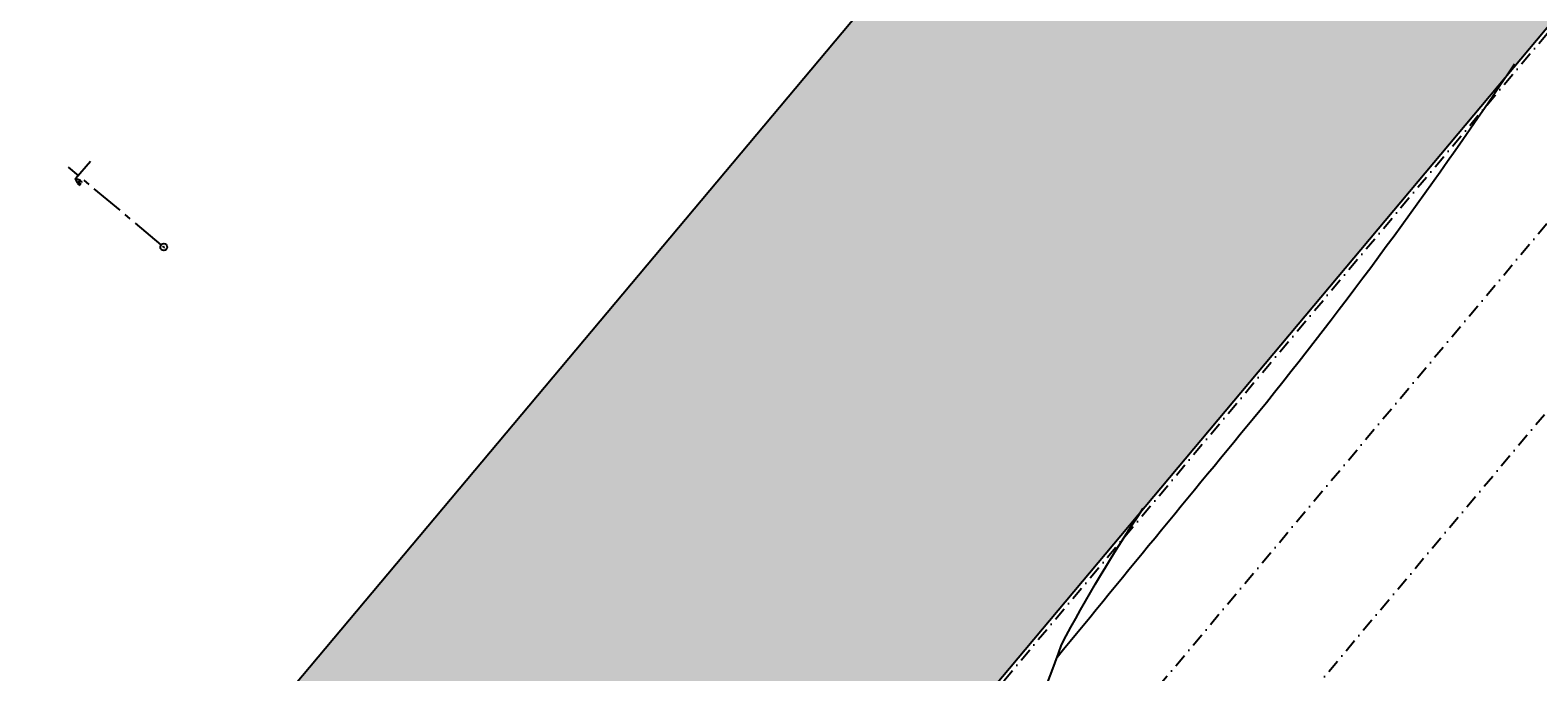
# Model space of a CAD drawing. Header units: millimetres. Extents: x 834092093 to 834533152, y 817697553 to 818073953.
# Tile 12 of 19: x 834147851 to 834204020, y 817996245 to 818020156. Entities that reach past the tile are written whole.
import ezdxf

# ---------------------------------------------------------------- set-up
doc = ezdxf.new("R2010")
doc.units = ezdxf.units.MM
doc.header["$LTSCALE"] = 1000
doc.header["$MEASUREMENT"] = 0
doc.linetypes.add('CENTER', pattern=[2, 1.25, -0.25, 0.25, -0.25])
doc.linetypes.add('DASHDOT', pattern=[1, 0.5, -0.25, 0, -0.25])
for name, color, linetype in [('E4', 4, 'Continuous'), ('E8', 8, 'Continuous'), ('VPA023_Grid-H', 7, 'DASHDOT'), ('VPA060_Hatch', 253, 'Continuous'), ('VPA223_Wall-Block', 6, 'Continuous'), ('VPA802_Contour', 7, 'Continuous')]:
    doc.layers.add(name, color=color, linetype=linetype)
doc.styles.add('ROMANS', font='romans.shx', dxfattribs={"width": 0.8})
doc.styles.get("Standard").update_dxf_attribs({"font": 'txt.shx', "width": 0.8})

msp = doc.modelspace()

# ---------------------------------------------------------------- hatches: boundary and pattern name
at = {"layer": 'VPA060_Hatch', "ltscale": 500}
h = msp.add_hatch(dxfattribs=at)
h.set_pattern_fill('EARTH', color=256, scale=2000, angle=45, style=0)
h.set_pattern_definition([(95, (834290812.4, 817871655.84), (-541.6752, 454.5195), [500, -500]), (95, (834290625.6, 817871639.5), (-541.6752, 454.5195), [500, -500]), (95, (834290438.8, 817871623.16), (-541.6752, 454.5195), [500, -500]), (185, (834290371.1, 817871679.97), (-454.5195, -541.6752), [500, -500]), (185, (834290354.76, 817871866.76), (-454.5195, -541.6752), [500, -500]), (185, (834290338.4, 817872053.54), (-454.5195, -541.6752), [500, -500])])
h.paths.add_polyline_path([(834301815, 817885919), (834301815, 817885919), (834288879, 817870503), (834288879, 817870503), (834243604, 817816624), (834120302, 817920087), (834225735, 818045738), (834349037, 817942275)], flags=16)
h.paths.add_polyline_path([(834092093, 817917584), (834223302, 818073953), (834377285, 817944746), (834246076, 817788377)])

# ---------------------------------------------------------------- linework, layer by layer
at = {"layer": 'E4'}
msp.add_lwpolyline([(834149715, 818014578), (834149620, 818014465), (834149546, 818014623)], close=True, dxfattribs=at)
at = {"layer": 'E8', "linetype": 'CENTER'}
msp.add_lwpolyline([(834152731, 818012157), (834149277, 818015055)], dxfattribs=at)
at = {"layer": 'E8'}
msp.add_circle((834152828, 818012075), 127, dxfattribs=at)
at = {"layer": 'VPA023_Grid-H'}
for points in [[(834120481, 817920068), (834225786, 818045565), (834348897, 817942262), (834243592, 817816765)], [(834126891, 817920628), (834226346, 818039155), (834342486, 817941702), (834243031, 817823175)], [(834133231, 817921183), (834226901, 818032815), (834336147, 817941147), (834242476, 817829515)]]:
    msp.add_lwpolyline(points, close=True, dxfattribs=at)
at = {"layer": 'VPA223_Wall-Block', "ltscale": 500}
msp.add_line((834149546, 818014623), (834150095, 818015277), dxfattribs=at)
at = {"layer": 'VPA802_Contour', "color": 3}
msp.add_lwpolyline([(834092093, 817917584), (834223302, 818073953), (834377285, 817944746), (834246076, 817788377)], close=True, dxfattribs=at)
msp.add_lwpolyline([(834301815, 817885919), (834301815, 817885919), (834288879, 817870503), (834288879, 817870503), (834243604, 817816624), (834120302, 817920087), (834225735, 818045738), (834349037, 817942275), (834301815, 817885919)], dxfattribs=at)
at = {"layer": 'VPA802_Contour', "color": 3, "ltscale": 500}
for points in [[(834186109, 817996788, -0.001152), (834193910, 818006285, 0.021), (834203151, 818018902, 0.021)], [(834181188, 817987235, 0.064837), (834186277, 817997256, -0.026898), (834189319, 818002339)]]:
    msp.add_lwpolyline(points, format="xyb", dxfattribs=at)

# ---------------------------------------------------------------- texts
at = {"layer": 'E4', "insert": (834149817, 818014512), "char_height": 80, "attachment_point": 1, "rotation": 230, "style": 'ROMANS'}
msp.add_mtext_dynamic_manual_height_columns('4.85', width=805.58, gutter_width=12.5, heights=[0], dxfattribs=at)
at = {"layer": 'E8'}
msp.add_text('4', height=100, rotation=230, dxfattribs=at).set_placement((834152813, 818012138))

doc.saveas('drawing.dxf')
